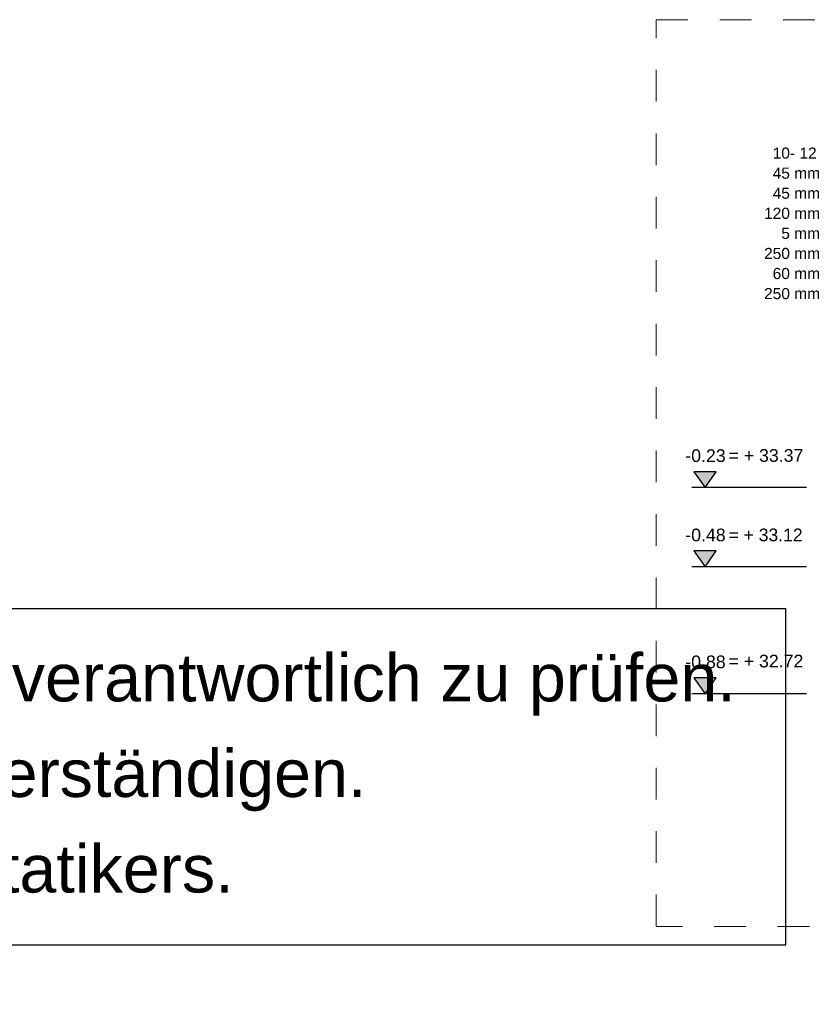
# Model space of a CAD drawing. Header units: metres. Extents: x 1314 to 1415, y -87 to -52.
# Tile 153 of 256: x 1385.09 to 1387.59, y -72.13 to -69.03. Entities that reach past the tile are written whole.
import ezdxf

# ---------------------------------------------------------------- set-up
doc = ezdxf.new("R2010")
doc.units = ezdxf.units.M
doc.linetypes.add('AUSGEZOGEN', pattern=[0])
doc.linetypes.add('STRICHLINIE_S4', pattern=[0.008, 0.006, -0.002])
for name, color, linetype, lineweight in [('XR$1$Legende', 4, 'AUSGEZOGEN', 13), ('XR$6$Text 1_100', 3, 'AUSGEZOGEN', 18), ('XR$6$Text 1_50', 3, 'AUSGEZOGEN', 18), ('XR$6$Wand Mauerwerk tr_1', 42, 'AUSGEZOGEN', 18)]:
    doc.layers.add(name, color=color, linetype=linetype, lineweight=lineweight)
doc.layers.add('XR$6$_43212', color=7, linetype='Continuous')
doc.styles.add('ARIAL', font='arial.ttf')

# ---------------------------------------------------------------- blocks, each defined once
blk = doc.blocks.new('COMPLEX_KOTENVERMASSUNG_0')
at = {"layer": 'XR$6$_43212', "linetype": 'AUSGEZOGEN', "lineweight": 25, "transparency": 33554687}
for points in [[(1387.2902, -70.4545), (1387.2202, -70.4545), (1387.2552, -70.5045)], [(1387.2902, -70.7045), (1387.2202, -70.7045), (1387.2552, -70.7545)], [(1387.2902, -71.1045), (1387.2202, -71.1045), (1387.2552, -71.1545)]]:
    blk.add_hatch(color=7, dxfattribs=at).paths.add_polyline_path(points)
at = {"layer": 'XR$6$_43212', "color": 7, "linetype": 'AUSGEZOGEN', "lineweight": 25, "transparency": 33554687}
for p, q in [((1387.2902, -70.4545), (1387.2202, -70.4545)), ((1387.2202, -70.4545), (1387.2552, -70.5045)), ((1387.2552, -70.5045), (1387.2902, -70.4545)), ((1387.2552, -70.5045), (1387.2552, -70.5045)), ((1387.2552, -70.5045), (1387.2552, -70.5045)), ((1387.2552, -70.5045), (1387.2552, -70.5045)), ((1387.2552, -70.5045), (1387.2552, -70.5045)), ((1387.2902, -70.7045), (1387.2202, -70.7045)), ((1387.2202, -70.7045), (1387.2552, -70.7545)), ((1387.2552, -70.7545), (1387.2902, -70.7045)), ((1387.2552, -70.7545), (1387.2552, -70.7545)), ((1387.2552, -70.7545), (1387.2552, -70.7545)), ((1387.2552, -70.7545), (1387.2552, -70.7545)), ((1387.2552, -70.7545), (1387.2552, -70.7545)), ((1387.2902, -71.1045), (1387.2202, -71.1045)), ((1387.2202, -71.1045), (1387.2552, -71.1545)), ((1387.2552, -71.1545), (1387.2902, -71.1045)), ((1387.2552, -71.1545), (1387.2552, -71.1545)), ((1387.2552, -71.1545), (1387.2552, -71.1545)), ((1387.2552, -71.1545), (1387.2552, -71.1545)), ((1387.2552, -71.1545), (1387.2552, -71.1545))]:
    blk.add_line(p, q, dxfattribs=at)
at = {"layer": 'XR$6$_43212', "color": 7, "linetype": 'AUSGEZOGEN', "lineweight": 25, "transparency": 33554687, "char_height": 0.04, "width": 0.147235, "attachment_point": 7, "style": 'ARIAL'}
for s, insert in [('\\W1.00;-0.23', (1387.1928, -70.4245)), ('\\W1.00;-0.48', (1387.1928, -70.6745)), ('\\W1.00;-0.88', (1387.1928, -71.0745))]:
    blk.add_mtext(s, dxfattribs=dict(at, insert=insert))

msp = doc.modelspace()

# ---------------------------------------------------------------- linework, layer by layer
at = {"layer": 'XR$1$Legende', "color": 7, "linetype": 'AUSGEZOGEN', "lineweight": 25, "transparency": 33554687}
for p, q in [((1379.6397, -70.8861), (1387.5097, -70.8861)), ((1387.5097, -71.9461), (1387.5097, -70.8861)), ((1379.6397, -71.9461), (1387.5097, -71.9461))]:
    msp.add_line(p, q, dxfattribs=at)
at = {"layer": 'XR$6$Text 1_50', "color": 3, "linetype": 'AUSGEZOGEN', "lineweight": 25, "transparency": 33554687}
for p, q in [((1387.5746, -70.5045), (1387.2133, -70.5045)), ((1387.5746, -70.7545), (1387.2133, -70.7545)), ((1387.5746, -71.1545), (1387.2133, -71.1545))]:
    msp.add_line(p, q, dxfattribs=at)
at = {"layer": 'XR$6$Wand Mauerwerk tr_1', "color": 7, "linetype": 'STRICHLINIE_S4', "lineweight": 18, "transparency": 33554687}
msp.add_lwpolyline([(1387.1014, -69.0296), (1390.784, -69.0296), (1390.784, -71.8879), (1387.1014, -71.8879), (1387.1014, -69.0296)], close=True, dxfattribs=at)

# ---------------------------------------------------------------- block references
at = {"layer": 'XR$6$_43212', "color": 7, "linetype": 'AUSGEZOGEN', "lineweight": 25, "transparency": 33554687}
msp.add_blockref('COMPLEX_KOTENVERMASSUNG_0', (0, 0), dxfattribs=at)

# ---------------------------------------------------------------- texts
at = {"layer": 'XR$1$Legende', "color": 7, "linetype": 'AUSGEZOGEN', "lineweight": 25, "transparency": 33554687, "insert": (1379.7937, -71.0286), "char_height": 0.15, "width": 7.667878, "attachment_point": 1, "line_spacing_factor": 1.204819, "style": 'ARIAL'}
msp.add_mtext('\\A1;{\\fArial|i0|b0;\\H0.150000;\\W1.000000;\\C7;Sämtliche Maße sind an der Baustelle vor Arbeitsbeginn verantwortlich zu prüfen.}\\P{\\fArial|i0|b0;\\H0.150000;\\W1.000000;\\C7;Bei Unstimmigkeiten ist unverzüglich die Bauleitung zu verständigen.}\\P{\\fArial|i0|b0;\\H0.150000;\\W1.000000;\\C7;Alle tragenden Teile und Materialien nach Angabe des Statikers.}\\P', dxfattribs=at)
at = {"layer": 'XR$6$Text 1_100', "color": 3, "linetype": 'AUSGEZOGEN', "lineweight": 18, "transparency": 33554687, "insert": (1387.4412, -69.4326), "char_height": 0.035, "width": 1.358555, "attachment_point": 1, "line_spacing_factor": 1.084337, "style": 'ARIAL'}
msp.add_mtext('\\A1;{\\fArial|i0|b0;\\H0.035000;\\W1.000000;\\C3;  10- 12 mm Fliesen oder Bodenbelag}\\P{\\fArial|i0|b0;\\H0.035000;\\W1.000000;\\C3;  45 mm Zementestrich, Überdeckung Heizrohre}\\P{\\fArial|i0|b0;\\H0.035000;\\W1.000000;\\C3;  45 mm Trägerplatte FBH + Heizrohre}\\P{\\fArial|i0|b0;\\H0.035000;\\W1.000000;\\C3;120 mm Dämmung 2-lagig, WLG 040}\\P{\\fArial|i0|b0;\\H0.035000;\\W1.000000;\\C3;    5 mm Abdichtung G200 S4 lose verlegt, Nähte verschweißt}\\P{\\fArial|i0|b0;\\H0.035000;\\W1.000000;\\C3;250 mm Bodenplatte C25/30 B 500MA}\\P{\\fArial|i0|b0;\\H0.035000;\\W1.000000;\\C3;  60 mm Sauberkeitsschicht }\\P{\\fArial|i0|b0;\\H0.035000;\\W1.000000;\\C3;250 mm Tragschicht RC 0/32 mm}\\P', dxfattribs=at)
at = {"layer": 'XR$6$Text 1_100', "color": 3, "linetype": 'AUSGEZOGEN', "lineweight": 25, "transparency": 33554687, "char_height": 0.04, "attachment_point": 7, "style": 'ARIAL'}
for s, insert, width in [('\\W1.00;= + 33.37', (1387.329, -70.4239), 0.256679), ('\\W0.99;= + 33.12', (1387.329, -70.6743), 0.256422), ('\\W1.00;= + 32.72', (1387.329, -71.072), 0.256679)]:
    msp.add_mtext(s, dxfattribs=dict(at, insert=insert, width=width))

doc.saveas('drawing.dxf')
